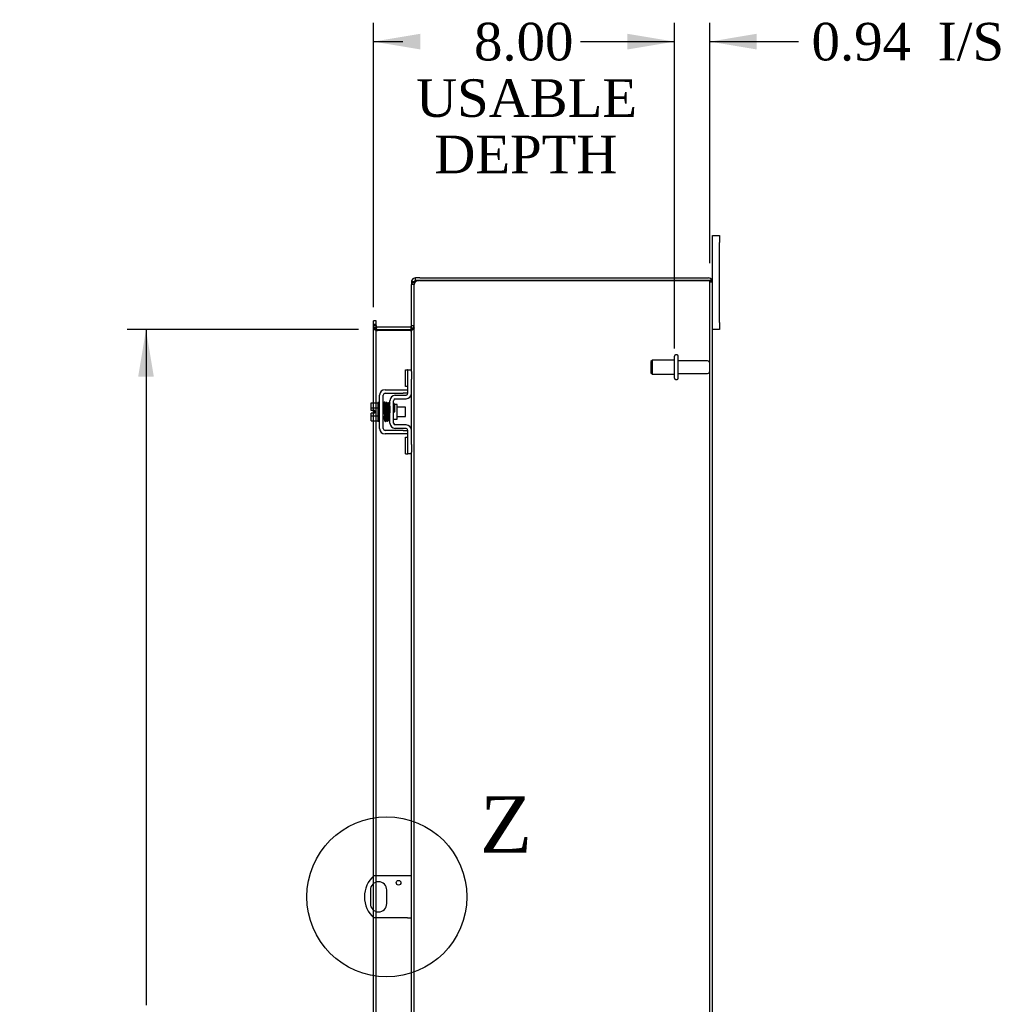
# Model space of a CAD drawing. Header units: inches. Extents: x 20 to 235, y 8 to 159.
# Tile 6 of 9: x 136 to 162, y 75 to 101. Entities that reach past the tile are written whole.
import ezdxf
from ezdxf.enums import TextEntityAlignment as Align
from ezdxf.lldxf.tags import DXFTag

# ---------------------------------------------------------------- set-up
doc = ezdxf.new("R2010")
doc.units = ezdxf.units.IN
doc.header["$MEASUREMENT"] = 0
doc.layers.get('0').update_dxf_attribs({"linetype": 'CONTINUOUS'})
for name, color, linetype in [('COM40153-1', 7, 'CONTINUOUS'), ('COM42667', 7, 'CONTINUOUS'), ('COM42780', 7, 'CONTINUOUS'), ('COM48447', 7, 'CONTINUOUS'), ('DEFAULT', 7, 'CONTINUOUS'), ('FET07710', 7, 'CONTINUOUS'), ('SCC19011', 7, 'CONTINUOUS'), ('SPR20265', 7, 'CONTINUOUS'), ('STD26094', 7, 'CONTINUOUS'), ('WAF25035', 7, 'CONTINUOUS')]:
    doc.layers.add(name, color=color, linetype=linetype)
doc.styles.add('SEACAD_TIMES_NEW_ROMAN', font='times.ttf')
tags = doc.linetypes.add('CENTER2', pattern=[1.125, 0.75, -0.125, 0.125, -0.125]).pattern_tags.tags
tags[10:11] = [DXFTag(74, 4), DXFTag(75, 0), DXFTag(340, '0'), DXFTag(46, 0.0), DXFTag(50, 0.0), DXFTag(44, 0.0), DXFTag(45, 0.0)]
tags[8:9] = [DXFTag(74, 4), DXFTag(75, 0), DXFTag(340, '0'), DXFTag(46, 0.0), DXFTag(50, 0.0), DXFTag(44, 0.0), DXFTag(45, 0.0)]
tags[6:7] = [DXFTag(74, 4), DXFTag(75, 0), DXFTag(340, '0'), DXFTag(46, 0.0), DXFTag(50, 0.0), DXFTag(44, 0.0), DXFTag(45, 0.0)]
tags[4:5] = [DXFTag(74, 4), DXFTag(75, 0), DXFTag(340, '0'), DXFTag(46, 0.0), DXFTag(50, 0.0), DXFTag(44, 0.0), DXFTag(45, 0.0)]

# ---------------------------------------------------------------- blocks, each defined once
blk = doc.blocks.new('GDIMGGROUP13')
at = {"layer": 'DEFAULT', "linetype": 'Continuous'}
for points in [[(147.034, 101.076), (145.784, 100.867), (147.034, 100.659)], [(152.538, 101.076), (152.538, 100.659), (153.788, 100.867)]]:
    blk.add_hatch(color=136, dxfattribs=at).paths.add_polyline_path(points)
at = {"layer": 'DEFAULT', "color": 136, "linetype": 'Continuous'}
for p, q in [((145.784, 93.804), (145.784, 101.367)), ((153.788, 92.709), (153.788, 101.367)), ((145.784, 100.867), (146.569, 100.867)), ((153.003, 100.867), (153.788, 100.867))]:
    blk.add_line(p, q, dxfattribs=at)
at = {"layer": 'DEFAULT', "color": 136, "linetype": 'Continuous', "style": 'SEACAD_TIMES_NEW_ROMAN'}
for s, p in [('8.00', (148.459, 101.367)), ('USABLE', (146.919, 99.867)), ('DEPTH', (147.405, 98.367))]:
    blk.add_text(s, height=1, dxfattribs=at).set_placement(p, align=Align.TOP_LEFT)
blk = doc.blocks.new('GDIMGGROUP20')
at = {"layer": 'DEFAULT', "linetype": 'Continuous'}
for points in [[(139.533, 91.959), (139.95, 91.959), (139.742, 93.209)], [(139.533, 55.209), (139.742, 53.959), (139.95, 55.209)]]:
    blk.add_hatch(color=136, dxfattribs=at).paths.add_polyline_path(points)
at = {"layer": 'DEFAULT', "color": 136, "linetype": 'Continuous'}
for p, q in [((145.392, 93.209), (139.242, 93.209)), ((139.742, 93.209), (139.742, 75.239)), ((139.742, 71.725), (139.742, 53.959)), ((145.392, 53.959), (139.242, 53.959))]:
    blk.add_line(p, q, dxfattribs=at)
at = {"layer": 'DEFAULT', "color": 136, "linetype": 'Continuous', "style": 'SEACAD_TIMES_NEW_ROMAN'}
for s, p in [('39.25', (138.036, 74.889)), ('OPENING ', (136.306, 73.389))]:
    blk.add_text(s, height=1, dxfattribs=at).set_placement(p, align=Align.TOP_LEFT)
blk = doc.blocks.new('SE1')
at = {"color": 136, "linetype": 'Continuous', "style": 'SEACAD_TIMES_NEW_ROMAN'}
blk.add_text('Z', height=1.5, dxfattribs=at).set_placement((148.618, 80.8), align=Align.TOP_LEFT)
blk = doc.blocks.new('SE')
at = {"layer": 'DEFAULT', "color": 7, "linetype": 'CENTER2'}
blk.add_circle((146.141, 78.124), 2.127, dxfattribs=at)
at = {"layer": 'DEFAULT'}
blk.add_blockref('SE1', (0, 0), dxfattribs=at)
blk = doc.blocks.new('GDIMGGROUP29')
at = {"layer": 'DEFAULT', "linetype": 'Continuous'}
for points in [[(152.538, 101.076), (152.538, 100.659), (153.788, 100.867)], [(155.975, 101.076), (154.725, 100.867), (155.975, 100.659)]]:
    blk.add_hatch(color=136, dxfattribs=at).paths.add_polyline_path(points)
at = {"layer": 'DEFAULT', "color": 136, "linetype": 'Continuous'}
for p, q in [((153.788, 92.709), (153.788, 101.367)), ((154.725, 94.976), (154.725, 101.367)), ((151.288, 100.867), (153.788, 100.867)), ((154.725, 100.867), (156.581, 100.867)), ((156.581, 100.867), (157.081, 100.867))]:
    blk.add_line(p, q, dxfattribs=at)
at = {"layer": 'DEFAULT', "color": 136, "linetype": 'Continuous', "style": 'SEACAD_TIMES_NEW_ROMAN'}
for s, p in [('0.94', (157.431, 101.367)), ('I/S', (160.785, 101.367))]:
    blk.add_text(s, height=1, dxfattribs=at).set_placement(p, align=Align.TOP_LEFT)

msp = doc.modelspace()

# ---------------------------------------------------------------- linework, layer by layer
at = {"layer": 'COM40153-1', "color": 7}
for p, q in [((146.689, 78.687), (145.801, 78.687)), ((146.797, 78.687), (146.689, 78.687)), ((145.704, 78.306), (145.704, 77.943)), ((146.141, 77.943), (146.141, 78.306)), ((146.689, 77.562), (145.801, 77.562)), ((146.689, 77.562), (146.797, 77.562))]:
    msp.add_line(p, q, dxfattribs=at)
msp.add_circle((146.453, 78.5), 0.0625, dxfattribs=at)
for centre, radius, start, end in [((146.297, 78.124), 0.75, 131.4096, 228.5904), ((145.922, 78.306), 0.218, 0, 180), ((145.922, 77.943), 0.218, 180, 0)]:
    msp.add_arc(centre, radius, start, end, dxfattribs=at)
at = {"layer": 'COM42667', "color": 7}
for p, q in [((145.952, 90.576), (145.952, 91.468)), ((146.047, 90.576), (146.047, 91.468)), ((146.095, 91.611), (146.577, 91.611)), ((146.095, 91.516), (146.577, 91.516)), ((146.577, 91.611), (146.702, 91.611)), ((146.702, 91.516), (146.577, 91.516)), ((146.577, 90.528), (146.095, 90.528)), ((146.577, 90.433), (146.095, 90.433)), ((146.577, 90.528), (146.702, 90.528)), ((146.702, 90.433), (146.577, 90.433))]:
    msp.add_line(p, q, dxfattribs=at)
for centre, radius, start, end in [((146.095, 91.468), 0.143, 90, 180), ((146.095, 91.468), 0.048, 90, 180), ((146.095, 90.576), 0.143, 180, 270), ((146.095, 90.576), 0.048, 180, 270)]:
    msp.add_arc(centre, radius, start, end, dxfattribs=at)
at = {"layer": 'COM42780', "color": 7}
for p, q in [((146.638, 91.7), (146.638, 92.137)), ((146.638, 92.137), (146.688, 92.137)), ((146.702, 92.137), (146.688, 92.137)), ((146.702, 91.887), (146.702, 92.137)), ((146.702, 92.137), (146.797, 92.137)), ((146.797, 92.091), (146.797, 91.887)), ((146.688, 91.7), (146.638, 91.7)), ((146.688, 91.7), (146.702, 91.7)), ((146.702, 91.515), (146.702, 91.887)), ((146.797, 91.515), (146.797, 91.887)), ((146.366, 91.462), (146.655, 91.467)), ((146.225, 90.725), (146.225, 91.319)), ((146.32, 90.725), (146.32, 91.319)), ((146.415, 91.217), (146.349, 91.217)), ((146.367, 91.367), (146.657, 91.372)), ((146.415, 90.827), (146.415, 91.217)), ((146.32, 90.827), (146.415, 90.827)), ((146.657, 90.672), (146.367, 90.677)), ((146.655, 90.577), (146.366, 90.582)), ((146.638, 89.907), (146.638, 90.344)), ((146.638, 90.344), (146.688, 90.344)), ((146.702, 90.344), (146.688, 90.344)), ((146.702, 90.157), (146.702, 90.529)), ((146.797, 90.157), (146.797, 90.529)), ((146.702, 89.907), (146.702, 90.157)), ((146.797, 90.157), (146.797, 89.953)), ((146.638, 89.907), (146.688, 89.907)), ((146.688, 89.907), (146.702, 89.907)), ((146.797, 89.907), (146.702, 89.907))]:
    msp.add_line(p, q, dxfattribs=at)
for centre, radius, start, end in [((146.368, 91.319), 0.143, 91, 180), ((146.654, 91.515), 0.048, 271, 0), ((146.654, 91.515), 0.143, 271, 0), ((146.368, 91.319), 0.048, 91, 180), ((146.368, 90.725), 0.143, 180, 269), ((146.368, 90.725), 0.048, 180, 269), ((146.654, 90.529), 0.143, 0, 89), ((146.654, 90.529), 0.048, 0, 89)]:
    msp.add_arc(centre, radius, start, end, dxfattribs=at)
at = {"layer": 'COM48447', "color": 7}
for p, q in [((146.905, 94.512), (146.905, 94.584)), ((147.023, 94.584), (146.905, 94.584)), ((147.023, 94.584), (154.689, 94.584)), ((146.869, 94.476), (146.797, 94.476)), ((146.797, 94.476), (146.797, 94.407)), ((146.797, 92.091), (146.797, 94.407)), ((146.869, 94.407), (146.797, 94.407)), ((146.869, 94.476), (146.875, 94.496)), ((146.869, 94.476), (146.869, 94.407)), ((146.869, 94.407), (146.875, 94.44)), ((146.875, 94.44), (146.869, 94.407)), ((146.869, 52.761), (146.869, 94.407)), ((147.023, 94.512), (146.905, 94.512)), ((147.023, 94.512), (154.689, 94.512)), ((154.689, 94.512), (147.023, 94.512)), ((154.791, 94.512), (154.689, 94.512)), ((154.689, 94.512), (154.791, 94.512)), ((154.725, 52.692), (154.725, 94.476)), ((154.725, 94.476), (154.797, 94.476)), ((154.797, 52.692), (154.797, 94.476)), ((145.856, 93.439), (145.784, 93.439)), ((145.784, 93.369), (145.784, 93.439)), ((145.784, 93.344), (145.784, 93.369)), ((145.784, 93.304), (145.784, 93.344)), ((145.856, 93.344), (145.784, 93.344)), ((145.856, 93.317), (145.784, 93.317)), ((145.784, 91.263), (145.784, 93.304)), ((145.856, 93.269), (145.784, 93.269)), ((145.856, 93.369), (145.856, 93.439)), ((145.856, 93.344), (145.856, 93.369)), ((145.856, 93.304), (145.856, 93.344)), ((145.856, 91.263), (145.856, 93.304)), ((145.862, 93.233), (145.856, 93.216)), ((145.88, 93.283), (145.862, 93.233)), ((145.892, 93.281), (146.761, 93.281)), ((146.771, 93.283), (146.789, 93.22)), ((146.789, 93.22), (146.791, 93.213)), ((146.797, 93.317), (146.869, 93.317)), ((146.797, 93.258), (146.869, 93.258)), ((145.88, 93.184), (145.856, 93.184)), ((145.88, 93.184), (145.892, 93.184)), ((145.892, 93.209), (146.761, 93.209)), ((146.761, 93.184), (145.892, 93.184)), ((146.761, 93.184), (146.771, 93.184)), ((146.771, 93.184), (146.791, 93.184)), ((146.797, 90.529), (146.797, 91.515)), ((145.784, 91.056), (145.784, 91.263)), ((145.856, 90.781), (145.856, 91.263)), ((145.784, 90.988), (145.784, 91.056)), ((145.784, 90.781), (145.784, 90.988)), ((145.784, 78.671), (145.784, 90.781)), ((145.856, 78.687), (145.856, 90.781)), ((146.797, 74.653), (146.797, 89.953)), ((145.784, 78.475), (145.784, 78.671)), ((145.856, 78.514), (145.856, 78.687)), ((145.784, 77.773), (145.784, 78.475)), ((145.856, 77.734), (145.856, 78.514)), ((145.784, 77.577), (145.784, 77.773)), ((145.784, 73.825), (145.784, 77.577)), ((145.856, 77.562), (145.856, 77.734)), ((145.856, 73.825), (145.856, 77.562))]:
    msp.add_line(p, q, dxfattribs=at)
for centre, radius, start, end in [((146.906, 94.476), 0.109, 147.4482, 179.9087), ((146.905, 94.476), 0.108, 90, 147.3569), ((154.689, 94.476), 0.108, 19.4712, 90), ((146.845, 94.403), 0.0479, 129.7973, 175.1422), ((146.845, 94.403), 0.0479, 129.7973, 175.1422), ((146.951, 94.268), 0.219, 101.9896, 128.4732), ((146.905, 94.476), 0.036, 90, 147.3569), ((146.966, 94.407), 0.0967, 128.9792, 160.4725), ((147.023, 94.262), 0.25, 90, 118.1546), ((154.689, 94.476), 0.036, 0, 90), ((154.689, 94.476), 0.108, 0, 19.4712), ((145.892, 93.317), 0.108, 180, 250.218), ((145.892, 93.317), 0.036, 180.0001, 250.2179), ((146.045, 93.276), 0.189, 182.2399, 209.1867), ((145.892, 93.317), 0.036, 250.2179, 270), ((146.761, 93.317), 0.036, 270, 286.2204), ((146.761, 93.317), 0.036, 286.2205, 359.9999), ((146.655, 93.267), 0.142, 324.6894, 356.6558), ((146.761, 93.317), 0.108, 286.2204, 0), ((145.892, 93.317), 0.108, 250.2179, 256.9826), ((145.892, 93.317), 0.108, 256.9826, 270), ((146.761, 93.317), 0.108, 270, 286.2204)]:
    msp.add_arc(centre, radius, start, end, dxfattribs=at)
for major_axis, end_param in [((-0.036, 0), 4.712389), ((-0.108, 0), 3.48143)]:
    msp.add_ellipse((154.689, 94.476), major_axis=major_axis, ratio=0.997813, start_param=3.141593, end_param=end_param, dxfattribs=at)
for points in [[(145.784, 93.269), (145.784, 93.262), (145.786, 93.255), (145.792, 93.241), (145.797, 93.234), (145.81, 93.22), (145.818, 93.212), (145.835, 93.198), (145.845, 93.191), (145.856, 93.184)], [(146.869, 93.258), (146.869, 93.252), (146.867, 93.246), (146.86, 93.234), (146.854, 93.227), (146.841, 93.215), (146.832, 93.209), (146.813, 93.197), (146.802, 93.19), (146.791, 93.184)], [(146.791, 93.184), (146.802, 93.19), (146.813, 93.197), (146.832, 93.209), (146.841, 93.215), (146.854, 93.227), (146.86, 93.234), (146.867, 93.246), (146.869, 93.252), (146.869, 93.258)]]:
    msp.add_open_spline(points, degree=3, knots=[0, 0, 0, 0, 0.25, 0.25, 0.5, 0.5, 0.75, 0.75, 1, 1, 1, 1], dxfattribs=at)
at = {"layer": 'FET07710', "color": 7}
for p, q in [((154.797, 95.522), (154.797, 95.709)), ((154.797, 95.709), (154.984, 95.709)), ((154.984, 95.709), (154.984, 95.522)), ((154.797, 94.476), (154.797, 95.522)), ((154.984, 93.397), (154.984, 95.522)), ((154.984, 93.397), (154.984, 93.209)), ((154.984, 93.209), (154.797, 93.209))]:
    msp.add_line(p, q, dxfattribs=at)
at = {"layer": 'SCC19011', "color": 7}
for p, q in [((145.726, 91.263), (145.907, 91.263)), ((145.726, 91.131), (145.726, 91.263)), ((145.726, 91.131), (145.907, 91.131)), ((145.726, 91.056), (145.726, 91.131)), ((146.07, 91.144), (146.047, 91.144)), ((146.12, 91.144), (146.105, 91.144)), ((146.17, 91.144), (146.155, 91.144)), ((146.219, 91.144), (146.205, 91.144)), ((146.639, 91.144), (146.415, 91.144)), ((146.639, 90.9), (146.639, 91.144)), ((145.821, 91.056), (145.726, 91.056)), ((145.726, 90.913), (145.726, 90.988)), ((145.821, 90.988), (145.726, 90.988)), ((145.726, 90.913), (145.907, 90.913)), ((145.726, 90.781), (145.726, 90.913)), ((145.821, 90.988), (145.821, 91.056)), ((146.047, 90.9), (146.078, 90.9)), ((146.113, 90.9), (146.129, 90.9)), ((146.164, 90.9), (146.179, 90.9)), ((146.214, 90.9), (146.225, 90.9)), ((146.415, 90.9), (146.639, 90.9)), ((145.726, 90.781), (145.907, 90.781))]:
    msp.add_line(p, q, dxfattribs=at)
at = {"layer": 'SPR20265', "color": 7}
msp.add_line((146.324, 91.022), (146.359, 91.022), dxfattribs=at)
for centre, radius, start, end in [((151.028, 90.843), 4.985, 175.1825, 176.5376), ((146.179, 91.247), 0.0181, 0.2962, 180.6354), ((150.997, 90.844), 4.919, 179.5796, 179.9446)]:
    msp.add_arc(centre, radius, start, end, dxfattribs=at)
msp.add_ellipse((146.06, 90.85), major_axis=(-0.0175, 0), ratio=0.707107, start_param=0.666946, end_param=5.616239, dxfattribs=at)
for points, knots in [([(146.096, 91.263), (146.096, 91.264), (146.096, 91.265), (146.096, 91.268), (146.095, 91.271), (146.093, 91.273), (146.091, 91.276), (146.088, 91.278), (146.085, 91.279), (146.08, 91.28), (146.074, 91.28), (146.067, 91.276), (146.061, 91.268), (146.06, 91.262), (146.06, 91.258)], [0, 0, 0, 0, 0.03948, 0.078027, 0.11705, 0.157795, 0.20119, 0.247813, 0.297965, 0.351797, 0.472995, 0.624898, 0.803476, 1, 1, 1, 1]), ([(146.062, 91.259), (146.062, 91.259), (146.063, 91.258), (146.065, 91.239), (146.067, 91.204), (146.069, 91.163), (146.071, 91.122), (146.072, 91.084), (146.073, 91.051), (146.074, 91.024), (146.075, 90.998), (146.076, 90.968), (146.077, 90.933), (146.079, 90.893), (146.08, 90.852), (146.082, 90.816), (146.085, 90.788), (146.086, 90.785), (146.087, 90.784)], [0.0402294, 0.0402294, 0.0402294, 0.0402294, 0.0962651, 0.1836152, 0.2619538, 0.3312786, 0.3915016, 0.442594, 0.4845239, 0.5172899, 0.5463931, 0.5841023, 0.6308517, 0.6866387, 0.7514677, 0.8253147, 0.9081399, 0.9951321, 0.9951321, 0.9951321, 0.9951321]), ([(146.121, 90.787), (146.121, 90.788), (146.119, 90.792), (146.117, 90.818), (146.115, 90.854), (146.114, 90.894), (146.112, 90.933), (146.111, 90.968), (146.11, 90.998), (146.109, 91.024), (146.108, 91.051), (146.107, 91.084), (146.106, 91.123), (146.104, 91.165), (146.102, 91.207), (146.1, 91.243), (146.098, 91.264), (146.097, 91.265), (146.096, 91.265)], [0.007956, 0.007956, 0.007956, 0.007956, 0.0902869, 0.171964, 0.2449933, 0.3092617, 0.364675, 0.4111808, 0.4487353, 0.4777397, 0.5104186, 0.5522907, 0.6034131, 0.6638342, 0.7336337, 0.8128446, 0.9016052, 0.9648764, 0.9648764, 0.9648764, 0.9648764]), ([(146.111, 91.258), (146.11, 91.255), (146.109, 91.242), (146.106, 91.21), (146.105, 91.18), (146.104, 91.163), (146.104, 91.161)], [0.0980811, 0.0980811, 0.0980811, 0.0980811, 0.1865995, 0.265558, 0.3350739, 0.3442741, 0.3442741, 0.3442741, 0.3442741]), ([(146.149, 91.247), (146.148, 91.253), (146.147, 91.26), (146.14, 91.268), (146.135, 91.271), (146.13, 91.272), (146.126, 91.272), (146.123, 91.271), (146.119, 91.269), (146.116, 91.266), (146.114, 91.262), (146.113, 91.258), (146.112, 91.256), (146.112, 91.254)], [0, 0, 0, 0, 0.337377, 0.476585, 0.593946, 0.643993, 0.690857, 0.738213, 0.787078, 0.837877, 0.890521, 0.944659, 1, 1, 1, 1]), ([(146.113, 91.25), (146.114, 91.242), (146.116, 91.229), (146.118, 91.18), (146.121, 91.114), (146.124, 91.036), (146.126, 90.969), (146.128, 90.918), (146.129, 90.882), (146.131, 90.851), (146.132, 90.826), (146.134, 90.806), (146.135, 90.799), (146.135, 90.795)], [0, 0, 0, 0, 0.114294, 0.231558, 0.351881, 0.475184, 0.601502, 0.666038, 0.73132, 0.797347, 0.864154, 0.931706, 1, 1, 1, 1]), ([(146.17, 90.798), (146.169, 90.804), (146.168, 90.817), (146.165, 90.864), (146.162, 90.928), (146.16, 91.005), (146.157, 91.073), (146.156, 91.124), (146.154, 91.16), (146.153, 91.193), (146.151, 91.219), (146.15, 91.24), (146.149, 91.248), (146.148, 91.252)], [0, 0, 0, 0, 0.112746, 0.228925, 0.348457, 0.471495, 0.597916, 0.662714, 0.728399, 0.794948, 0.862394, 0.930748, 1, 1, 1, 1]), ([(146.162, 91.249), (146.161, 91.247), (146.159, 91.242), (146.157, 91.214), (146.155, 91.183), (146.154, 91.163), (146.154, 91.157)], [0, 0, 0, 0, 0.0919668, 0.1748964, 0.2488402, 0.2783531, 0.2783531, 0.2783531, 0.2783531]), ([(146.162, 91.245), (146.163, 91.244), (146.164, 91.241), (146.166, 91.214), (146.168, 91.18), (146.17, 91.142), (146.171, 91.104), (146.172, 91.071), (146.173, 91.043), (146.174, 91.019), (146.175, 90.993), (146.176, 90.963), (146.178, 90.927), (146.179, 90.888), (146.181, 90.85), (146.183, 90.817), (146.185, 90.799), (146.187, 90.798), (146.187, 90.798)], [0.0030122, 0.0030122, 0.0030122, 0.0030122, 0.091022, 0.173244, 0.246649, 0.3111806, 0.366841, 0.4136386, 0.4515377, 0.480786, 0.5130298, 0.5545547, 0.6053918, 0.6655607, 0.7350558, 0.813926, 0.9022499, 0.9590084, 0.9590084, 0.9590084, 0.9590084]), ([(146.221, 90.805), (146.221, 90.805), (146.22, 90.806), (146.218, 90.822), (146.216, 90.853), (146.214, 90.89), (146.213, 90.928), (146.211, 90.963), (146.21, 90.993), (146.209, 91.019), (146.208, 91.043), (146.207, 91.071), (146.206, 91.105), (146.205, 91.142), (146.203, 91.181), (146.201, 91.216), (146.199, 91.244), (146.197, 91.247), (146.196, 91.249)], [0.0480093, 0.0480093, 0.0480093, 0.0480093, 0.0949166, 0.1813907, 0.2591689, 0.3281055, 0.3880809, 0.4389475, 0.4806068, 0.513005, 0.5424172, 0.5805587, 0.6277127, 0.6838883, 0.749147, 0.8235602, 0.9071555, 1, 1, 1, 1]), ([(146.225, 91.257), (146.223, 91.256), (146.22, 91.255), (146.214, 91.25), (146.211, 91.243), (146.209, 91.232), (146.207, 91.207), (146.205, 91.176), (146.204, 91.156), (146.204, 91.152)], [0.5124949, 0.5124949, 0.5124949, 0.5124949, 0.5179414, 0.5252825, 0.5427797, 0.5635197, 0.6073984, 0.6548465, 0.6651182, 0.6651182, 0.6651182, 0.6651182]), ([(146.215, 91.226), (146.215, 91.226), (146.215, 91.225), (146.216, 91.214), (146.217, 91.19), (146.219, 91.15), (146.221, 91.109), (146.222, 91.068), (146.224, 91.029), (146.225, 91.004), (146.225, 90.995)], [0.5353084, 0.5353084, 0.5353084, 0.5353084, 0.5442341, 0.5647196, 0.6085363, 0.6562102, 0.6837797, 0.7157656, 0.752175, 0.7726485, 0.7726485, 0.7726485, 0.7726485]), ([(146.347, 91.224), (146.347, 91.225), (146.346, 91.228), (146.345, 91.232), (146.343, 91.236), (146.339, 91.238), (146.336, 91.24), (146.331, 91.242), (146.326, 91.241), (146.322, 91.24), (146.32, 91.239)], [0, 0, 0, 0, 0.0589773, 0.1211115, 0.1849679, 0.2490189, 0.31194, 0.3728411, 0.4898099, 0.5959107, 0.5959107, 0.5959107, 0.5959107]), ([(146.359, 91.022), (146.359, 91.037), (146.357, 91.063), (146.356, 91.104), (146.354, 91.14), (146.352, 91.172), (146.351, 91.198), (146.349, 91.216), (146.348, 91.226), (146.347, 91.226), (146.346, 91.226)], [0, 0, 0, 0, 0.1236932, 0.2477957, 0.3722334, 0.4970307, 0.6222178, 0.7477992, 0.8737106, 0.9604174, 0.9604174, 0.9604174, 0.9604174]), ([(146.122, 90.784), (146.123, 90.787), (146.124, 90.792), (146.126, 90.823), (146.128, 90.856), (146.129, 90.878), (146.129, 90.885)], [0, 0, 0, 0, 0.0928449, 0.1764674, 0.250932, 0.2834425, 0.2834425, 0.2834425, 0.2834425]), ([(146.172, 90.792), (146.173, 90.795), (146.175, 90.808), (146.177, 90.841), (146.178, 90.871), (146.179, 90.887), (146.179, 90.89)], [0.09883, 0.09883, 0.09883, 0.09883, 0.1878535, 0.2672072, 0.3370622, 0.3488919, 0.3488919, 0.3488919, 0.3488919]), ([(146.32, 91.119), (146.32, 91.114), (146.321, 91.096), (146.322, 91.063), (146.324, 91.037), (146.324, 91.022)], [0.6947964, 0.6947964, 0.6947964, 0.6947964, 0.7496304, 0.874808, 1, 1, 1, 1]), ([(146.086, 90.785), (146.086, 90.784), (146.087, 90.781), (146.088, 90.777), (146.09, 90.774), (146.094, 90.77), (146.101, 90.768), (146.108, 90.768), (146.114, 90.77), (146.119, 90.775), (146.122, 90.781), (146.122, 90.784), (146.122, 90.786)], [0, 0, 0, 0, 0.065589, 0.134096, 0.204, 0.273642, 0.405923, 0.527776, 0.652215, 0.775569, 0.89228, 1, 1, 1, 1]), ([(146.135, 90.8), (146.135, 90.794), (146.136, 90.788), (146.143, 90.78), (146.149, 90.777), (146.153, 90.776), (146.157, 90.776), (146.161, 90.777), (146.164, 90.779), (146.167, 90.782), (146.169, 90.786), (146.171, 90.79), (146.171, 90.792), (146.171, 90.794)], [0, 0, 0, 0, 0.324319, 0.462115, 0.581304, 0.633213, 0.682431, 0.732423, 0.783847, 0.836789, 0.89085, 0.94542, 1, 1, 1, 1]), ([(146.187, 90.801), (146.187, 90.8), (146.187, 90.799), (146.188, 90.796), (146.189, 90.793), (146.19, 90.79), (146.192, 90.788), (146.195, 90.786), (146.198, 90.785), (146.203, 90.784), (146.209, 90.784), (146.216, 90.788), (146.222, 90.797), (146.223, 90.803), (146.223, 90.807)], [0, 0, 0, 0, 0.039675, 0.078069, 0.116606, 0.156607, 0.199119, 0.244855, 0.294249, 0.347558, 0.468612, 0.621309, 0.801496, 1, 1, 1, 1]), ([(146.223, 90.803), (146.223, 90.806), (146.224, 90.81), (146.225, 90.818), (146.225, 90.822)], [0, 0, 0, 0, 0.03059774, 0.0478168, 0.0478168, 0.0478168, 0.0478168]), ([(146.321, 90.812), (146.321, 90.813), (146.323, 90.818), (146.324, 90.823), (146.324, 90.826)], [0.53898294, 0.53898294, 0.53898294, 0.53898294, 0.54759814, 0.56807305, 0.56807305, 0.56807305, 0.56807305])]:
    msp.add_open_spline(points, degree=3, knots=knots, dxfattribs=at)
at = {"layer": 'STD26094', "color": 7}
for p, q in [((153.788, 91.914), (153.788, 92.504)), ((153.858, 92.534), (153.818, 92.534)), ((153.888, 91.914), (153.888, 92.504)), ((153.201, 92.397), (153.163, 92.359)), ((153.163, 92.359), (153.163, 92.059)), ((153.201, 92.022), (153.201, 92.397)), ((153.788, 92.397), (153.201, 92.397)), ((154.665, 92.374), (153.888, 92.374)), ((153.163, 92.059), (153.201, 92.022)), ((153.201, 92.022), (153.788, 92.022)), ((153.888, 92.044), (154.665, 92.044)), ((153.818, 91.884), (153.858, 91.884))]:
    msp.add_line(p, q, dxfattribs=at)
for centre, radius, start, end in [((153.818, 92.504), 0.03, 90, 180), ((153.858, 92.504), 0.03, 0, 90), ((154.665, 92.314), 0.06, 0, 90), ((153.818, 91.914), 0.03, 180, 270), ((153.858, 91.914), 0.03, 270, 0), ((154.665, 92.104), 0.06, 270, 0)]:
    msp.add_arc(centre, radius, start, end, dxfattribs=at)
at = {"layer": 'WAF25035', "color": 7}
for p, q in [((145.907, 91.272), (145.907, 90.772)), ((145.952, 91.272), (145.907, 91.272)), ((145.907, 90.772), (145.952, 90.772))]:
    msp.add_line(p, q, dxfattribs=at)

# ---------------------------------------------------------------- block references
at = {"layer": 'DEFAULT', "color": 7}
for name in ['GDIMGGROUP13', 'GDIMGGROUP29', 'GDIMGGROUP20', 'SE']:
    msp.add_blockref(name, (0, 0), dxfattribs=at)

doc.saveas('drawing.dxf')
